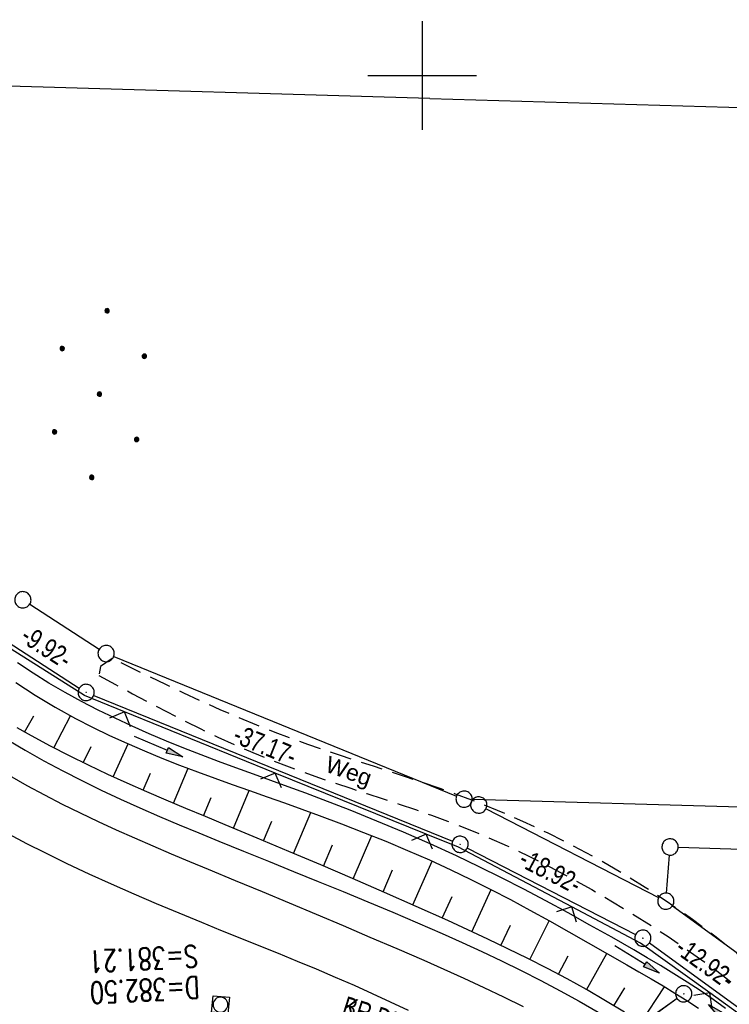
# Model space of a CAD drawing. Extents: x 510932 to 511602, y 463659 to 464636.
# Tile 53 of 81: x 511363 to 511428, y 464215 to 464305. Entities that reach past the tile are written whole.
import ezdxf

# ---------------------------------------------------------------- set-up
doc = ezdxf.new("R2010")
doc.units = 0
doc.header["$LTSCALE"] = 10
doc.header["$MEASUREMENT"] = 0
for name, pattern in [('AUSGEZOGEN', [0]), ('LT00', [0]), ('LT11', [0.3, 0.2, -0.1]), ('LT12', [0.4, 0.3, -0.1]), ('STRICHLINIE2', [0.375, 0.25, -0.125])]:
    doc.linetypes.add(name, pattern=pattern)
doc.layers.get('0').update_dxf_attribs({"linetype": 'LT00'})
for name, color, linetype in [('--EK_FBR', 1, 'LT00'), ('--EK_Haltung', 7, 'STRICHLINIE2'), ('--EK_Haltung-Text', 140, 'LT00'), ('--EK_Schacht-Text', 5, 'LT00'), ('--EL_DFK_AB_L', 21, 'LT00'), ('--EL_DFK_AB_P', 7, 'LT00'), ('--EL_Haltung', 182, 'STRICHLINIE2'), ('--EL_Haltung-Text', 182, 'LT00'), ('ABSTAND', 8, 'LT00'), ('DFK_AB_L', 21, 'LT00'), ('DFK_AB_P', 7, 'LT00'), ('DFK_BES-NAME', 255, 'LT00'), ('DFK_GZPKT', 250, 'LT00'), ('DFK_KATASTER', 250, 'LT00'), ('DFK_NUTZUNG', 250, 'LT00'), ('DL', 182, 'LT12'), ('FELDWEG_TEXT', 1, 'Continuous'), ('PFEIL', 140, 'AUSGEZOGEN'), ('V104_AFBR_BAB', 250, 'LT00'), ('V104_BOESCH', 250, 'LT00'), ('V104_BOSCHUNG', 250, 'LT00'), ('V104_ERDWEG', 250, 'LT11'), ('V104_GRABEN', 250, 'LT00'), ('V104_KA_MULD', 182, 'LT00'), ('V104_KA_PRUF', 182, 'LT00'), ('V104_LD_MARK', 250, 'LT00'), ('V104_RASTER', 250, 'LT00'), ('V104_ZAUN', 40, 'LT00')]:
    doc.layers.add(name, color=color, linetype=linetype)
doc.styles.add('Beschrift', font='ARIAL.TTF')
doc.styles.add('Haltungsbeschriftung', font='ARIAL.TTF', dxfattribs={"width": 0.75})
doc.styles.add('schachtbeschriftung', font='romans.shx', dxfattribs={"width": 0.75, "height": 2})
doc.styles.get("Standard").update_dxf_attribs({"font": 'ARIAL.TTF'})

# ---------------------------------------------------------------- blocks, each defined once
blk = doc.blocks.new('SYMB7010')
at = {"color": 0, "linetype": 'ByBlock'}
for points in [[(-0.031408, 0.499213), (-0.093728, 0.49134), (-0.15457, 0.475719), (-0.212975, 0.452595), (-0.268021, 0.422333), (-0.31884, 0.385411), (-0.36463, 0.342411), (-0.40467, 0.29401), (-0.438329, 0.240973), (-0.465074, 0.184136), (-0.484486, 0.124395), (-0.496256, 0.062692), (-0.5002, 0)], [(-0.5002, 0), (-0.496256, -0.062692), (-0.484486, -0.124395), (-0.465075, -0.184136), (-0.438329, -0.240973), (-0.404671, -0.29401), (-0.36463, -0.342411), (-0.31884, -0.385411), (-0.268021, -0.422333), (-0.212975, -0.452595), (-0.154571, -0.475719), (-0.093728, -0.49134), (-0.031408, -0.499213), (0.031408, -0.499213)], [(0.5002, 0), (0.496256, 0.062692), (0.484485, 0.124395), (0.465074, 0.184136), (0.438329, 0.240973), (0.40467, 0.29401), (0.36463, 0.342411), (0.31884, 0.385411), (0.268021, 0.422333), (0.212975, 0.452595), (0.15457, 0.475719), (0.093728, 0.49134), (0.031408, 0.499213), (-0.031408, 0.499213)], [(0.031408, -0.499213), (0.093728, -0.491341), (0.15457, -0.475719), (0.212975, -0.452595), (0.268021, -0.422333), (0.31884, -0.385411), (0.36463, -0.342411), (0.404671, -0.294011), (0.438329, -0.240974), (0.465075, -0.184136), (0.484486, -0.124395), (0.496256, -0.062692), (0.500201, 0)]]:
    blk.add_lwpolyline(points, dxfattribs=at)
blk = doc.blocks.new('SYMB0003')
at = {"color": 0, "linetype": 'ByBlock'}
for p, q in [((-0.015712, 0), (0.010166, 0.012015)), ((0, -0.021257), (-0.015712, 0)), ((0.010166, 0.012015), (0, -0.021257))]:
    blk.add_line(p, q, dxfattribs=at)
for points in [[(-0.031395, 0.499013), (-0.093691, 0.491144), (-0.154509, 0.475528), (-0.21289, 0.452414), (-0.267913, 0.422164), (-0.318712, 0.385257), (-0.364484, 0.342274), (-0.404509, 0.293893), (-0.438154, 0.240877), (-0.464888, 0.184062), (-0.484292, 0.124345), (-0.496058, 0.062667), (-0.5, 0)], [(-0.5, 0), (-0.496058, -0.062667), (-0.484292, -0.124345), (-0.464888, -0.184062), (-0.438154, -0.240877), (-0.404509, -0.293893), (-0.364485, -0.342274), (-0.318712, -0.385257), (-0.267914, -0.422164), (-0.21289, -0.452414), (-0.154509, -0.475529), (-0.093691, -0.491144), (-0.031395, -0.499014), (0.031395, -0.499014)], [(0.5, 0), (0.496057, 0.062667), (0.484292, 0.124345), (0.464888, 0.184062), (0.438153, 0.240877), (0.404509, 0.293893), (0.364484, 0.342274), (0.318712, 0.385257), (0.267913, 0.422164), (0.21289, 0.452414), (0.154509, 0.475528), (0.093691, 0.491144), (0.031395, 0.499013), (-0.031395, 0.499013)], [(0.031395, -0.499014), (0.093691, -0.491144), (0.154509, -0.475529), (0.21289, -0.452414), (0.267914, -0.422164), (0.318712, -0.385257), (0.364485, -0.342274), (0.404509, -0.293893), (0.438154, -0.240877), (0.464889, -0.184062), (0.484292, -0.124345), (0.496058, -0.062667), (0.5, 0)]]:
    blk.add_lwpolyline(points, dxfattribs=at)
blk = doc.blocks.new('Ackerland7')
at = {"layer": 'DFK_NUTZUNG', "color": 0, "linetype": 'ByBlock'}
for p, q in [((-4, 3.928), (-4, 3.67)), ((-3.95, 3.628), (-3.95, 3.97)), ((-3.9, 3.99), (-3.9, 3.607)), ((-3.85, 3.601), (-3.85, 3.997)), ((-3.8, 3.99), (-3.8, 3.607)), ((-3.75, 3.628), (-3.75, 3.97)), ((-3.7, 3.928), (-3.7, 3.67)), ((-3.65, 3.798), (-3.65, 3.8)), ((3.7, 3.929), (3.7, 3.671)), ((3.75, 3.629), (3.75, 3.971)), ((3.8, 3.992), (3.8, 3.608)), ((3.85, 3.602), (3.85, 3.998)), ((3.9, 3.992), (3.9, 3.608)), ((3.95, 3.629), (3.95, 3.971)), ((4, 3.929), (4, 3.671)), ((4.05, 3.799), (4.05, 3.801)), ((-7.85, 0.129), (-7.85, -0.129)), ((-7.8, -0.171), (-7.8, 0.171)), ((-7.75, 0.192), (-7.75, -0.192)), ((-7.7, -0.198), (-7.7, 0.198)), ((-7.65, 0.192), (-7.65, -0.192)), ((-7.6, -0.171), (-7.6, 0.171)), ((-7.55, 0.129), (-7.55, -0.129)), ((-7.5, -0.001), (-7.5, 0.001)), ((-0.15, 0.129), (-0.15, -0.129)), ((-0.1, -0.171), (-0.1, 0.171)), ((-0.05, 0.192), (-0.05, -0.192)), ((0, -0.198), (0, 0.198)), ((0.05, 0.192), (0.05, -0.192)), ((0.1, -0.171), (0.1, 0.171)), ((0.15, 0.129), (0.15, -0.129)), ((0.2, -0.001), (0.2, 0.001)), ((7.55, 0.129), (7.55, -0.129)), ((7.6, -0.171), (7.6, 0.171)), ((7.65, 0.192), (7.65, -0.192)), ((7.7, -0.198), (7.7, 0.198)), ((7.75, 0.192), (7.75, -0.192)), ((7.8, -0.171), (7.8, 0.171)), ((7.85, 0.129), (7.85, -0.129)), ((7.9, -0.001), (7.9, 0.001)), ((-3.9, -3.608), (-3.9, -3.992)), ((-3.85, -3.998), (-3.85, -3.602)), ((-3.8, -3.608), (-3.8, -3.992)), ((3.8, -3.608), (3.8, -3.992)), ((3.85, -3.998), (3.85, -3.602)), ((3.9, -3.608), (3.9, -3.992)), ((-4, -3.671), (-4, -3.929)), ((-3.95, -3.971), (-3.95, -3.629)), ((-3.75, -3.971), (-3.75, -3.629)), ((-3.7, -3.671), (-3.7, -3.929)), ((-3.65, -3.801), (-3.65, -3.799)), ((3.7, -3.671), (3.7, -3.929)), ((3.75, -3.971), (3.75, -3.629)), ((3.95, -3.971), (3.95, -3.629)), ((4, -3.671), (4, -3.929)), ((4.05, -3.801), (4.05, -3.799))]:
    blk.add_line(p, q, dxfattribs=at)
for points in [[(-3.65, 3.799), (-3.67, 3.886), (-3.725, 3.955), (-3.805, 3.994), (-3.894, 3.994), (-3.975, 3.955), (-4.03, 3.886), (-4.05, 3.799), (-4.03, 3.712), (-3.975, 3.642), (-3.894, 3.604), (-3.805, 3.604), (-3.725, 3.642), (-3.67, 3.712), (-3.65, 3.799)], [(4.05, 3.8), (4.03, 3.887), (3.975, 3.956), (3.894, 3.995), (3.805, 3.995), (3.725, 3.956), (3.67, 3.887), (3.65, 3.8), (3.67, 3.713), (3.725, 3.644), (3.805, 3.605), (3.894, 3.605), (3.975, 3.644), (4.03, 3.713), (4.05, 3.8)], [(-7.5, 0), (-7.52, 0.087), (-7.575, 0.156), (-7.655, 0.195), (-7.744, 0.195), (-7.825, 0.156), (-7.88, 0.087), (-7.9, 0)], [(0.2, 0), (0.18, 0.087), (0.125, 0.156), (0.045, 0.195), (-0.044, 0.195), (-0.125, 0.156), (-0.18, 0.087), (-0.2, 0)], [(-0.2, 0), (-0.18, -0.087), (-0.125, -0.156), (-0.044, -0.195), (0.045, -0.195), (0.125, -0.156), (0.18, -0.087), (0.2, 0)], [(7.9, 0), (7.88, 0.087), (7.825, 0.156), (7.744, 0.195), (7.655, 0.195), (7.575, 0.156), (7.52, 0.087), (7.5, 0)], [(7.5, 0), (7.52, -0.087), (7.575, -0.156), (7.655, -0.195), (7.744, -0.195), (7.825, -0.156), (7.88, -0.087), (7.9, 0)], [(-7.9, 0), (-7.88, -0.087), (-7.825, -0.156), (-7.744, -0.195), (-7.655, -0.195), (-7.575, -0.156), (-7.52, -0.087), (-7.5, 0)], [(-3.65, -3.8), (-3.67, -3.713), (-3.725, -3.644), (-3.805, -3.605), (-3.894, -3.605), (-3.975, -3.644), (-4.03, -3.713), (-4.05, -3.8), (-4.03, -3.887), (-3.975, -3.956), (-3.894, -3.995), (-3.805, -3.995), (-3.725, -3.956), (-3.67, -3.887), (-3.65, -3.8)], [(4.05, -3.8), (4.03, -3.713), (3.975, -3.644), (3.894, -3.605), (3.805, -3.605), (3.725, -3.644), (3.67, -3.713), (3.65, -3.8), (3.67, -3.887), (3.725, -3.956), (3.805, -3.995), (3.894, -3.995), (3.975, -3.956), (4.03, -3.887), (4.05, -3.8)]]:
    blk.add_lwpolyline(points, dxfattribs=at)
blk = doc.blocks.new('Pfreil3')
at = {"layer": 'PFEIL'}
blk.add_hatch(color=256, dxfattribs=at).paths.add_polyline_path([(-1.549, 0.273), (-1.549, -0.273), (0, 0)])
for p, q in [((-1.549, 0), (-4.831, 0)), ((-1.549, -0.273), (-1.549, 0.273)), ((-1.549, 0.273), (0, 0)), ((0, 0), (-1.549, -0.273))]:
    blk.add_line(p, q, dxfattribs=at)
blk = doc.blocks.new('SYMB0024')
at = {"color": 0, "linetype": 'ByBlock'}
for p, q in [((-0.5, 0.5), (0, 0)), ((0, 0), (0.5, 0.5))]:
    blk.add_line(p, q, dxfattribs=at)
blk = doc.blocks.new('SYMB1210')
at = {"color": 0, "linetype": 'ByBlock'}
blk.add_line((0.018815, -0.179014), (0.055623, -0.17119), dxfattribs=at)
for points in [[(-0.2, -0.2), (-0.2, 0.2), (0.2, 0.2), (0.2, -0.2), (-0.2, -0.2)], [(0.018815, 0.179014), (-0.018815, 0.179014), (-0.055623, 0.17119), (-0.09, 0.155885), (-0.120444, 0.133766), (-0.145623, 0.105801), (-0.164438, 0.073213), (-0.176067, 0.037424), (-0.18, 0)], [(-0.18, 0), (-0.176067, -0.037424), (-0.164438, -0.073213), (-0.145623, -0.105801), (-0.120444, -0.133766), (-0.09, -0.155885), (-0.055623, -0.17119), (-0.018815, -0.179014), (0.018815, -0.179014)], [(0.18, 0), (0.176067, 0.037424), (0.164438, 0.073213), (0.145623, 0.105801), (0.120444, 0.133766), (0.09, 0.155885), (0.055623, 0.17119), (0.018815, 0.179014)], [(0.055623, -0.17119), (0.09, -0.155885), (0.120444, -0.133766), (0.145623, -0.105801), (0.164438, -0.073213), (0.176067, -0.037424), (0.18, 0)]]:
    blk.add_lwpolyline(points, dxfattribs=at)

msp = doc.modelspace()

# ---------------------------------------------------------------- linework, layer by layer
at = {"layer": '--EK_FBR'}
for points in [[(511361.938, 464238.781), (511363.433, 464237.891), (511365.156, 464236.919), (511366.898, 464235.987), (511368.656, 464235.092), (511370.43, 464234.231), (511372.216, 464233.398), (511374.013, 464232.59), (511375.819, 464231.803), (511377.633, 464231.033), (511379.452, 464230.275), (511381.275, 464229.527), (511383.565, 464228.595), (511385.857, 464227.667), (511388.149, 464226.74), (511390.44, 464225.811), (511392.729, 464224.876), (511395.014, 464223.933), (511397.295, 464222.977), (511399.571, 464222.005), (511401.839, 464221.014), (511403.676, 464220.192), (511405.506, 464219.353), (511407.326, 464218.493), (511409.135, 464217.609), (511410.929, 464216.699), (511412.708, 464215.759), (511414.469, 464214.787), (511416.21, 464213.779)], [(511398.762, 464213.943), (511397.1, 464214.716), (511395.435, 464215.479), (511393.763, 464216.228), (511392.023, 464216.986), (511390.275, 464217.728), (511388.52, 464218.458), (511386.762, 464219.178), (511385, 464219.892), (511383.237, 464220.603), (511381.474, 464221.315), (511379.712, 464222.03), (511377.624, 464222.888), (511375.543, 464223.759), (511373.469, 464224.647), (511371.403, 464225.555), (511369.348, 464226.486), (511367.305, 464227.445), (511365.276, 464228.434), (511363.601, 464229.282), (511361.94, 464230.157)]]:
    msp.add_lwpolyline(points, dxfattribs=at)
at = {"layer": '--EK_Haltung'}
msp.add_line((511423.488, 464215.035), (511397.443, 464196.421), dxfattribs=at)
at = {"layer": '--EL_DFK_AB_L'}
for p, q in [((511361.351, 464248.173), (511368.43, 464243.616)), ((511369.755, 464242.927), (511402.805, 464229.512)), ((511404.168, 464228.887), (511419.663, 464220.933)), ((511420.937, 464220.15), (511430.183, 464213.44))]:
    msp.add_line(p, q, dxfattribs=at)
at = {"layer": '--EL_Haltung'}
msp.add_line((511423.488, 464215.035), (511397.443, 464196.421), dxfattribs=at)
at = {"layer": 'DFK_AB_L'}
for p, q in [((511361.351, 464248.173), (511368.43, 464243.616)), ((511369.755, 464242.927), (511402.805, 464229.512)), ((511404.168, 464228.887), (511419.663, 464220.933)), ((511420.937, 464220.15), (511430.183, 464213.44))]:
    msp.add_line(p, q, dxfattribs=at)
at = {"layer": 'DFK_KATASTER'}
for p, q in [((511400.72, 464297.89), (511354.39, 464299.238)), ((511400.72, 464297.89), (511500.68, 464294.979)), ((511363.86, 464251.333), (511370.27, 464247.196)), ((511371.595, 464246.507), (511403.175, 464233.672)), ((511496.18, 464230.7), (511404.62, 464233.368)), ((511405.887, 464232.507), (511421.783, 464224.343)), ((511423.59, 464228.967), (511567.957, 464224.749)), ((511422.509, 464224.748), (511422.782, 464228.242)), ((511423.057, 464223.56), (511432.873, 464216.44))]:
    msp.add_line(p, q, dxfattribs=at)
at = {"layer": 'DL'}
msp.add_line((511423.488, 464215.035), (511397.443, 464196.421), dxfattribs=at)
at = {"layer": 'V104_AFBR_BAB'}
for points in [[(511361.938, 464238.781), (511363.433, 464237.891), (511365.156, 464236.919), (511366.898, 464235.987), (511368.656, 464235.092), (511370.43, 464234.231), (511372.216, 464233.398), (511374.013, 464232.59), (511375.819, 464231.803), (511377.633, 464231.033), (511379.452, 464230.275), (511381.275, 464229.527), (511383.565, 464228.595), (511385.857, 464227.667), (511388.149, 464226.74), (511390.44, 464225.811), (511392.729, 464224.876), (511395.014, 464223.933), (511397.295, 464222.977), (511399.571, 464222.005), (511401.839, 464221.014), (511403.676, 464220.192), (511405.506, 464219.353), (511407.326, 464218.493), (511409.135, 464217.609), (511410.929, 464216.699), (511412.708, 464215.759), (511414.469, 464214.787), (511416.21, 464213.779)], [(511398.762, 464213.943), (511397.1, 464214.716), (511395.435, 464215.479), (511393.763, 464216.228), (511392.023, 464216.986), (511390.275, 464217.728), (511388.52, 464218.458), (511386.762, 464219.178), (511385, 464219.892), (511383.237, 464220.603), (511381.474, 464221.315), (511379.712, 464222.03), (511377.624, 464222.888), (511375.543, 464223.759), (511373.469, 464224.647), (511371.403, 464225.555), (511369.348, 464226.486), (511367.305, 464227.445), (511365.276, 464228.434), (511363.601, 464229.282), (511361.94, 464230.157)]]:
    msp.add_lwpolyline(points, dxfattribs=at)
at = {"layer": 'V104_BOESCH'}
msp.add_lwpolyline([(511418.632, 464213.778), (511416.894, 464214.835), (511415.132, 464215.854), (511413.35, 464216.838), (511411.549, 464217.791), (511409.732, 464218.715), (511407.902, 464219.616), (511406.062, 464220.496), (511404.213, 464221.359), (511402.358, 464222.208), (511399.445, 464223.519), (511396.526, 464224.808), (511393.601, 464226.079), (511390.671, 464227.334), (511387.737, 464228.575), (511384.8, 464229.807), (511381.861, 464231.031), (511380.052, 464231.782), (511378.245, 464232.536), (511376.44, 464233.297), (511374.64, 464234.07), (511372.847, 464234.86), (511371.061, 464235.67), (511369.284, 464236.505), (511367.519, 464237.371), (511365.767, 464238.27), (511364.029, 464239.209), (511362.698, 464239.963)], dxfattribs=at)
at = {"layer": 'V104_BOSCHUNG'}
for p, q in [((511363.388, 464239.569), (511364.228, 464241.046)), ((511366.074, 464238.11), (511367.621, 464241.063)), ((511368.797, 464236.741), (511369.522, 464238.229)), ((511371.548, 464235.446), (511372.932, 464238.477)), ((511377.09, 464233.022), (511378.445, 464236.234)), ((511374.318, 464234.211), (511374.992, 464235.767)), ((511379.865, 464231.86), (511380.559, 464233.527)), ((511382.635, 464230.709), (511384.081, 464234.182)), ((511388.162, 464228.396), (511389.75, 464232.165)), ((511385.404, 464229.554), (511386.159, 464231.367)), ((511393.664, 464226.051), (511395.382, 464230.03)), ((511390.915, 464227.229), (511391.745, 464229.174)), ((511399.143, 464223.653), (511400.925, 464227.685)), ((511396.407, 464224.86), (511397.287, 464226.874)), ((511401.862, 464222.433), (511402.762, 464224.42)), ((511404.573, 464221.192), (511406.365, 464225.06)), ((511407.261, 464219.925), (511408.155, 464221.787)), ((511409.922, 464218.62), (511411.717, 464222.192)), ((511412.548, 464217.266), (511413.461, 464218.983)), ((511415.133, 464215.853), (511417.025, 464219.185)), ((511417.668, 464214.371), (511418.674, 464216.016)), ((511420.15, 464212.805), (511422.324, 464216.118))]:
    msp.add_line(p, q, dxfattribs=at)
at = {"layer": 'V104_ERDWEG', "flags": 128}
for points in [[(511371.44, 464246.346), (511370.372, 464245.606), (511370.215, 464244.768)], [(511467.914, 464151.017), (511467.123, 464151.821), (511466.336, 464152.629), (511465.557, 464153.444), (511464.792, 464154.271), (511464.044, 464155.114), (511463.318, 464155.976), (511462.618, 464156.861), (511461.927, 464157.803), (511461.274, 464158.775), (511460.667, 464159.773), (511460.11, 464160.799), (511459.611, 464161.849), (511459.246, 464162.733), (511458.917, 464163.63), (511458.617, 464164.539), (511458.338, 464165.455), (511458.074, 464166.379), (511457.819, 464167.305), (511457.563, 464168.232), (511457.301, 464169.156), (511456.851, 464170.642), (511456.371, 464172.117), (511455.864, 464173.58), (511455.334, 464175.037), (511454.786, 464176.485), (511454.225, 464177.93), (511453.655, 464179.371), (511453.08, 464180.812), (511452.503, 464182.253), (511451.93, 464183.698), (511451.365, 464185.147), (511450.812, 464186.603), (511450.338, 464187.891), (511449.871, 464189.182), (511449.408, 464190.477), (511448.943, 464191.769), (511448.473, 464193.058), (511447.992, 464194.342), (511447.496, 464195.617), (511446.981, 464196.882), (511446.44, 464198.133), (511445.871, 464199.368), (511445.268, 464200.586), (511444.626, 464201.783), (511443.819, 464203.161), (511442.957, 464204.507), (511442.043, 464205.824), (511441.082, 464207.112), (511440.077, 464208.371), (511439.033, 464209.603), (511437.954, 464210.808), (511436.843, 464211.987), (511435.706, 464213.142), (511434.545, 464214.272), (511433.364, 464215.379), (511431.319, 464217.211), (511429.229, 464218.978), (511427.091, 464220.678), (511424.905, 464222.311), (511422.669, 464223.875), (511420.536, 464225.273), (511418.361, 464226.61), (511416.146, 464227.885), (511413.895, 464229.097), (511411.609, 464230.245), (511409.292, 464231.328), (511406.946, 464232.345), (511404.573, 464233.295), (511403.078, 464233.855), (511401.574, 464234.394), (511400.065, 464234.914), (511398.551, 464235.421), (511397.034, 464235.918), (511395.516, 464236.412), (511393.999, 464236.905), (511392.483, 464237.402), (511390.971, 464237.907), (511389.465, 464238.426), (511387.965, 464238.962), (511386.473, 464239.519), (511384.769, 464240.191), (511383.078, 464240.893), (511381.396, 464241.622), (511379.723, 464242.375), (511378.058, 464243.145), (511376.399, 464243.932), (511374.743, 464244.73), (511373.091, 464245.536), (511371.44, 464246.346)], [(511370.215, 464244.768), (511371.771, 464243.929), (511373.329, 464243.093), (511374.891, 464242.266), (511376.457, 464241.45), (511378.029, 464240.649), (511379.609, 464239.867), (511381.198, 464239.109), (511382.799, 464238.376), (511384.412, 464237.674), (511386.039, 464237.006), (511387.499, 464236.444), (511388.969, 464235.906), (511390.448, 464235.388), (511391.932, 464234.885), (511393.422, 464234.393), (511394.913, 464233.906), (511396.405, 464233.419), (511397.895, 464232.927), (511399.381, 464232.426), (511400.862, 464231.91), (511402.334, 464231.374), (511403.797, 464230.813), (511405.826, 464229.98), (511407.832, 464229.091), (511409.816, 464228.152), (511411.778, 464227.165), (511413.719, 464226.132), (511415.639, 464225.059), (511417.539, 464223.948), (511419.42, 464222.802), (511421.281, 464221.626), (511422.651, 464220.733), (511424.008, 464219.822), (511425.348, 464218.889), (511426.67, 464217.932), (511427.969, 464216.947), (511429.243, 464215.931), (511430.488, 464214.881), (511431.703, 464213.794), (511433.085, 464212.468), (511434.419, 464211.09), (511435.704, 464209.662), (511436.937, 464208.189), (511438.119, 464206.672), (511439.247, 464205.115), (511440.321, 464203.521), (511441.339, 464201.893), (511442.3, 464200.235), (511443.058, 464198.831), (511443.779, 464197.409), (511444.469, 464195.973), (511445.131, 464194.523), (511445.771, 464193.062), (511446.392, 464191.594), (511446.998, 464190.117), (511447.595, 464188.636), (511448.186, 464187.153), (511448.776, 464185.669), (511449.45, 464183.981), (511450.124, 464182.293), (511450.791, 464180.604), (511451.448, 464178.911), (511452.089, 464177.213), (511452.71, 464175.508), (511453.305, 464173.795), (511453.87, 464172.07), (511454.4, 464170.334), (511454.889, 464168.583), (511455.147, 464167.589), (511455.398, 464166.593), (511455.65, 464165.597), (511455.911, 464164.605), (511456.188, 464163.619), (511456.488, 464162.641), (511456.821, 464161.676), (511457.192, 464160.726), (511457.729, 464159.544), (511458.334, 464158.392), (511459, 464157.271), (511459.721, 464156.182), (511460.488, 464155.128), (511461.25, 464154.164), (511462.043, 464153.226), (511462.861, 464152.312), (511463.7, 464151.415), (511464.553, 464150.532), (511465.417, 464149.658), (511466.286, 464148.789)]]:
    msp.add_lwpolyline(points, dxfattribs=at)
at = {"layer": 'V104_GRABEN'}
for points in [[(511427.951, 464214.124), (511426.793, 464214.964), (511425.613, 464215.775), (511424.413, 464216.559), (511423.197, 464217.322), (511421.969, 464218.067), (511420.732, 464218.798), (511419.489, 464219.52), (511417.48, 464220.671), (511415.464, 464221.806), (511413.441, 464222.922), (511411.41, 464224.019), (511409.367, 464225.092), (511407.314, 464226.142), (511405.247, 464227.165), (511403.166, 464228.16), (511400.743, 464229.272), (511398.301, 464230.344), (511395.842, 464231.378), (511393.368, 464232.375), (511390.879, 464233.336), (511389.279, 464233.934), (511387.675, 464234.522), (511386.07, 464235.104), (511384.464, 464235.686), (511382.86, 464236.27), (511381.258, 464236.863), (511379.66, 464237.467), (511378.053, 464238.094), (511376.453, 464238.741), (511374.862, 464239.41), (511373.284, 464240.106), (511371.718, 464240.831), (511370.167, 464241.588), (511368.633, 464242.381), (511367.12, 464243.21), (511365.63, 464244.08), (511364.165, 464244.991), (511362.728, 464245.945)], [(511362.57, 464244.116), (511364.368, 464242.952), (511366.205, 464241.852), (511368.078, 464240.817), (511369.636, 464240.017), (511371.214, 464239.256), (511372.809, 464238.531), (511374.418, 464237.838), (511376.039, 464237.172), (511377.671, 464236.531), (511379.309, 464235.909), (511380.907, 464235.32), (511382.508, 464234.742), (511384.111, 464234.171), (511385.716, 464233.604), (511387.32, 464233.036), (511388.923, 464232.464), (511390.524, 464231.883), (511392.574, 464231.12), (511394.616, 464230.333), (511396.647, 464229.519), (511398.665, 464228.677), (511400.668, 464227.801), (511402.652, 464226.89), (511404.493, 464226.003), (511406.318, 464225.085), (511408.13, 464224.141), (511409.931, 464223.174), (511411.724, 464222.188), (511413.511, 464221.187), (511415.295, 464220.174), (511417.078, 464219.154), (511418.863, 464218.13), (511419.976, 464217.491), (511421.087, 464216.848), (511422.192, 464216.197), (511423.289, 464215.533), (511424.373, 464214.854), (511425.442, 464214.155)]]:
    msp.add_lwpolyline(points, dxfattribs=at)
at = {"layer": 'V104_LD_MARK'}
msp.add_lwpolyline([(511362.003, 464235.563), (511363.604, 464234.65), (511365.222, 464233.774), (511366.856, 464232.931), (511368.504, 464232.117), (511370.165, 464231.329), (511371.836, 464230.563), (511373.516, 464229.816), (511375.202, 464229.084), (511376.894, 464228.364), (511378.59, 464227.652), (511380.287, 464226.945), (511382.776, 464225.911), (511385.265, 464224.877), (511387.752, 464223.841), (511390.237, 464222.801), (511392.72, 464221.755), (511395.2, 464220.701), (511397.677, 464219.636), (511400.15, 464218.558), (511401.999, 464217.74), (511403.844, 464216.911), (511405.681, 464216.064), (511407.508, 464215.198), (511409.323, 464214.308)], dxfattribs=at)
at = {"layer": 'V104_RASTER'}
for p, q in [((511400.001, 464304.999), (511400.001, 464294.999)), ((511395.001, 464299.999), (511405.001, 464299.999))]:
    msp.add_line(p, q, dxfattribs=at)
at = {"layer": 'V104_ZAUN'}
for p, q in [((511386.479, 464235.796), (511372.577, 464241.429)), ((511400.382, 464230.163), (511386.479, 464235.796))]:
    msp.add_line(p, q, dxfattribs=at)
for points in [[(511372.577, 464241.429), (511368.903, 464242.918), (511360.385, 464248.291), (511359.714, 464248.984)], [(511413.792, 464223.47), (511403.35, 464228.96), (511400.382, 464230.163)], [(511426.49, 464215.554), (511420.109, 464220.148), (511413.792, 464223.47)], [(511437.099, 464205.075), (511430.489, 464212.676), (511426.49, 464215.554)]]:
    msp.add_lwpolyline(points, dxfattribs=at)

# ---------------------------------------------------------------- block references
at = {"layer": '--EL_DFK_AB_P', "xscale": 1.500000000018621, "yscale": 1.5, "zscale": 1.5, "rotation": 264.7377099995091}
for p in [(511369.06, 464243.21), (511403.5, 464229.23), (511420.33, 464220.59)]:
    msp.add_blockref('SYMB0003', p, dxfattribs=at)
at = {"layer": 'DFK_AB_P', "xscale": 1.500000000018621, "yscale": 1.5, "zscale": 1.5, "rotation": 264.7377099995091}
for p in [(511369.06, 464243.21), (511403.5, 464229.23), (511420.33, 464220.59)]:
    msp.add_blockref('SYMB0003', p, dxfattribs=at)
at = {"layer": 'DFK_GZPKT', "xscale": 1.500000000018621, "yscale": 1.5, "zscale": 1.5, "rotation": 264.7377099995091}
for p in [(511363.23, 464251.74), (511370.9, 464246.79), (511403.87, 464233.389), (511405.22, 464232.85), (511422.84, 464228.989), (511422.45, 464224)]:
    msp.add_blockref('SYMB7010', p, dxfattribs=at)
at = {"layer": 'DFK_NUTZUNG', "rotation": 264.7376999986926}
msp.add_blockref('Ackerland7', (511370.286, 464270.678), dxfattribs=at)
at = {"layer": 'PFEIL'}
for p, rotation in [((511377.976, 464237.284), 337.2435801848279), ((511421.864, 464217.368), 328.4670303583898), ((511426.369, 464214.496), 139.9661310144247)]:
    msp.add_blockref('Pfreil3', p, dxfattribs=dict(at, rotation=rotation))
at = {"layer": 'V104_KA_MULD', "xscale": 3.79999999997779, "yscale": 3.799999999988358, "zscale": 3.8, "rotation": 264.4992000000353}
msp.add_blockref('SYMB1210', (511381.426, 464214.472), dxfattribs=at)
at = {"layer": 'V104_KA_PRUF', "xscale": 1.499999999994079, "yscale": 1.5, "zscale": 1.5, "rotation": 264.4991999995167}
msp.add_blockref('SYMB0003', (511424.098, 464215.471), dxfattribs=at)
at = {"layer": 'V104_ZAUN', "yscale": 2.099999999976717, "zscale": 2.1}
for p, xscale, rotation in [((511372.577, 464241.429), 2.09999999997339, 157.9423100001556), ((511386.479, 464235.796), 2.09999999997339, 157.9423100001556), ((511400.382, 464230.163), 2.09999999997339, 157.9423100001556), ((511413.792, 464223.47), 2.10000000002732, 152.2640099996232), ((511426.49, 464215.554), 2.099999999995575, 144.251569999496)]:
    msp.add_blockref('SYMB0024', p, dxfattribs=dict(at, xscale=xscale, rotation=rotation))

# ---------------------------------------------------------------- texts
at = {"layer": '--EK_Haltung-Text', "style": 'Haltungsbeschriftung', "width": 0.75}
msp.add_text('BR DN 400', height=1.8, rotation=342.34085, dxfattribs=at).set_placement((511392.506, 464213.57))
at = {"layer": '--EK_Schacht-Text', "style": 'schachtbeschriftung', "width": 0.75}
for s, p in [('S=381.21', (511379.299, 464219.946)), ('D=382.50', (511379.447, 464217.069))]:
    msp.add_text(s, height=2, rotation=-177.05994, dxfattribs=at).set_placement(p)
at = {"layer": '--EL_Haltung-Text', "style": 'Haltungsbeschriftung', "width": 0.75}
msp.add_text('KR DN 200', height=1.8, rotation=342.34085, dxfattribs=at).set_placement((511392.506, 464213.57))
at = {"layer": 'ABSTAND', "width": 0.75}
for s, rotation, p in [(' -9.92-', -32.77669, (511362.434, 464248.268)), (' -37.17-', -22.09352, (511381.963, 464238.86)), (' -18.92-', -27.17411, (511408.302, 464227.573)), (' -12.92-', -35.96757, (511422.729, 464219.655))]:
    msp.add_text(s, height=1.8, rotation=rotation, dxfattribs=at).set_placement(p)
at = {"layer": 'DFK_BES-NAME', "width": 0.75}
msp.add_text('R             i             c             h             t             f             e             l             d', height=2.5, rotation=300, dxfattribs=at).set_placement((511410.471, 464338.432))
at = {"layer": 'FELDWEG_TEXT', "insert": (511390.815, 464235.542), "char_height": 1.5, "attachment_point": 7, "rotation": 340.68942, "style": 'Beschrift'}
msp.add_mtext('Weg', dxfattribs=at)

doc.saveas('drawing.dxf')
